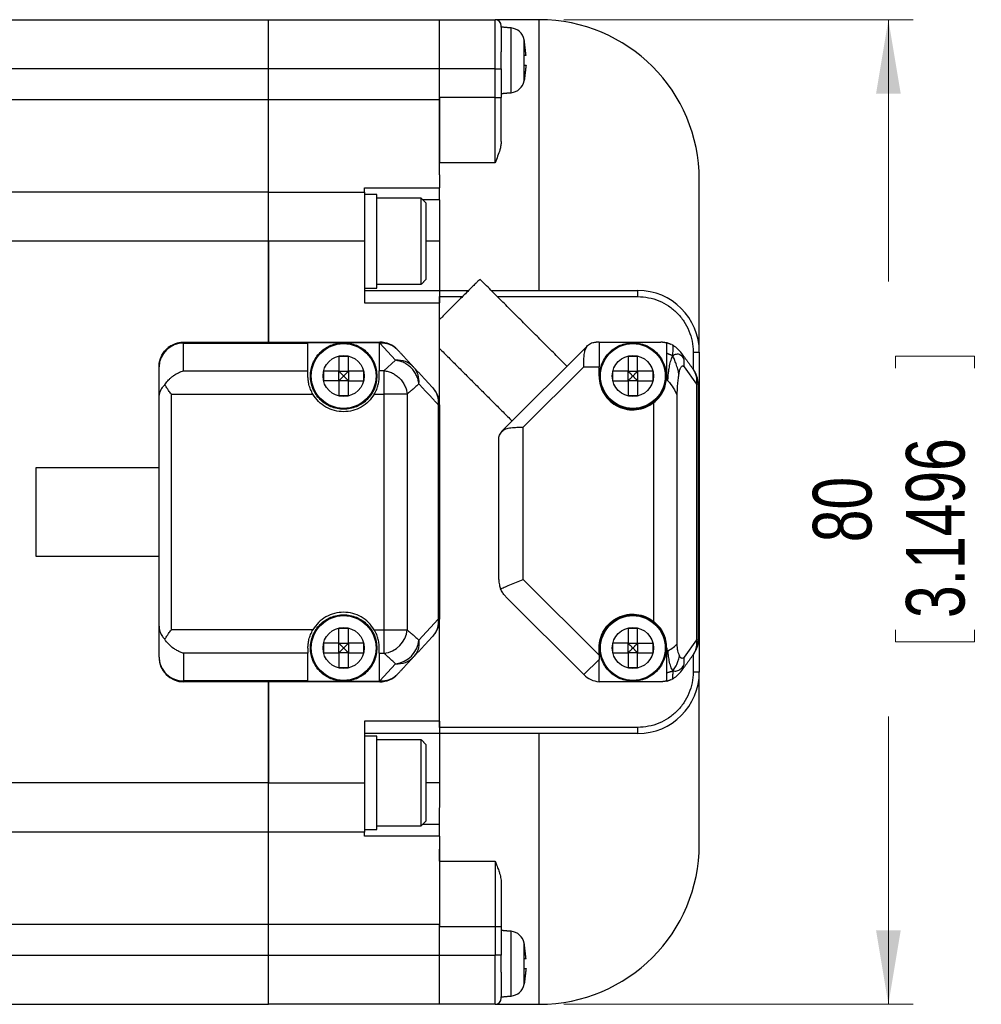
# Model space of a CAD drawing. Header units: millimetres. Extents: x 11 to 421, y 5 to 275.
# Tile 15 of 17: x 220 to 260, y 209 to 249. Entities that reach past the tile are written whole.
import ezdxf

# ---------------------------------------------------------------- set-up
doc = ezdxf.new("R2010")
doc.units = ezdxf.units.MM
doc.styles.add('SLDTEXTSTYLE0', font='TXT', dxfattribs={"width": 0.75})
doc.dimstyles.new('SLDDIMSTYLE4', dxfattribs={"dimtxt": 2.38125, "dimasz": 3, "dimexe": 0, "dimexo": 0.0625, "dimgap": 0.595313, "dimtad": 0, "dimlfac": 2, "dimrnd": 1e-09, "dimzin": 12, "dimdsep": 46, "dimtxsty": 'SLDTEXTSTYLE0', "dimsah": 1, "dimcen": 0.09, "dimadec": 0, "dimazin": 0, "dimtfac": 1, "dimtofl": 0, "dimtmove": 0, "dimatfit": 3, "dimfxl": 1, "dimtolj": 1, "dimtzin": 12, "dimarcsym": 0})

# ---------------------------------------------------------------- blocks, each defined once
blk = doc.blocks.new('*D19')
at = {"color": 7, "linetype": 'Continuous', "lineweight": 0}
for p, q in [((242.586, 248.598), (256.767, 248.598)), ((255.767, 248.598), (255.767, 237.965)), ((256.051, 234.929), (259.267, 234.929)), ((256.051, 234.929), (256.051, 234.447)), ((259.267, 234.929), (259.267, 234.447)), ((256.051, 223.326), (256.051, 223.809)), ((259.267, 223.326), (259.267, 223.809)), ((256.051, 223.326), (259.267, 223.326)), ((255.767, 208.598), (255.767, 220.291)), ((242.586, 208.598), (256.767, 208.598))]:
    blk.add_line(p, q, dxfattribs=at)
for points in [[(255.767, 248.598), (255.267, 245.598), (256.267, 245.598)], [(255.767, 208.598), (256.267, 211.598), (255.267, 211.598)]]:
    blk.add_solid(points, dxfattribs=at)
at = {"color": 7, "linetype": 'Continuous', "lineweight": 0, "char_height": 2.3813, "attachment_point": 1, "rotation": 90, "style": 'SLDTEXTSTYLE0'}
for s, insert in [('3.1496', (256.481, 224.291)), ('80', (252.698, 227.369))]:
    blk.add_mtext(s, dxfattribs=dict(at, insert=insert))

msp = doc.modelspace()

# ---------------------------------------------------------------- linework, layer by layer
at = {"color": 7, "linetype": 'Continuous', "lineweight": 30}
for p, q in [((201.23619, 248.5978), (230.58619, 248.5978)), ((230.58619, 248.5978), (237.53619, 248.5978)), ((230.58619, 246.5978), (230.58619, 248.5978)), ((230.58619, 246.5978), (230.58619, 248.5978)), ((237.53619, 248.5978), (239.78619, 248.5978)), ((237.53619, 246.5978), (237.53619, 248.5978)), ((237.53619, 246.5978), (237.53619, 248.5978)), ((239.78619, 246.5978), (239.78619, 248.5978)), ((241.58619, 237.5978), (241.58619, 248.5978)), ((240.4363, 245.63281), (240.4363, 248.2628)), ((240.97198, 246.11098), (240.97198, 247.78463)), ((230.58619, 246.5978), (201.23619, 246.5978)), ((237.53619, 246.5978), (230.58619, 246.5978)), ((230.58619, 245.3478), (230.58619, 246.5978)), ((230.58619, 245.3478), (230.58619, 246.5978)), ((239.78619, 246.5978), (237.53619, 246.5978)), ((237.53619, 245.43526), (237.53619, 246.5978)), ((237.53619, 245.3478), (237.53619, 246.5978)), ((239.78619, 245.43526), (239.78619, 246.5978)), ((239.78619, 246.5978), (240.03619, 246.5978)), ((240.03619, 246.5978), (240.03619, 245.43526)), ((230.58619, 245.3478), (201.23619, 245.3478)), ((237.53619, 245.3478), (230.58619, 245.3478)), ((230.58619, 241.5978), (230.58619, 245.3478)), ((230.58619, 241.5978), (230.58619, 245.3478)), ((239.78619, 245.43526), (237.53619, 245.43526)), ((239.78619, 242.77671), (239.78619, 245.43526)), ((239.78619, 245.43526), (240.03619, 245.43526)), ((239.78619, 242.77671), (237.53619, 242.77671)), ((237.53619, 242.29216), (237.53619, 241.80292)), ((234.48619, 241.76367), (237.53619, 241.76367)), ((230.58619, 241.5978), (201.23619, 241.5978)), ((230.58619, 241.5978), (234.48619, 241.5978)), ((230.58619, 239.5978), (230.58619, 241.5978)), ((230.58619, 239.5978), (230.58619, 241.5978)), ((236.78619, 237.8478), (236.78619, 241.3478)), ((237.53619, 241.28578), (236.84821, 241.28578)), ((237.53619, 241.28578), (237.53619, 240.5978)), ((237.53619, 240.5978), (237.53619, 237.5978)), ((230.58619, 239.5978), (201.23619, 239.5978)), ((234.48619, 239.5978), (230.58619, 239.5978)), ((230.58619, 239.5978), (230.58619, 235.4978)), ((230.58619, 235.4978), (230.58619, 239.5978)), ((234.48619, 239.5978), (234.48619, 237.0978)), ((237.53619, 239.5978), (236.98619, 239.5978)), ((234.48619, 237.5978), (237.53619, 237.5978)), ((237.53619, 237.5978), (238.71512, 237.5978)), ((237.53619, 236.41887), (237.53619, 237.3478)), ((237.53619, 237.3478), (238.46512, 237.3478)), ((239.63022, 237.5978), (245.58619, 237.5978)), ((239.88022, 237.3478), (245.58619, 237.3478)), ((245.58619, 237.3478), (245.58619, 237.5978)), ((234.48619, 237.0978), (237.53619, 237.0978)), ((237.53619, 236.42937), (237.53619, 237.0978)), ((237.53619, 235.23707), (237.53619, 236.41887)), ((227.13619, 235.4978), (227.13619, 235.45415)), ((227.13619, 235.4978), (235.10065, 235.4978)), ((227.13619, 234.33907), (227.13619, 235.45415)), ((227.13619, 235.45415), (232.18619, 235.45415)), ((232.18619, 235.48658), (235.08619, 235.48658)), ((232.18619, 234.33907), (232.18619, 235.45415)), ((235.10065, 235.45415), (235.08619, 235.45415)), ((235.08619, 235.45415), (235.08619, 234.33907)), ((235.10065, 235.4978), (235.10065, 235.45415)), ((235.10065, 235.45415), (235.74687, 234.75946)), ((237.53619, 232.9546), (237.53619, 235.23707)), ((237.53619, 232.9546), (237.53619, 235.23707)), ((240.08263, 231.89425), (243.53974, 235.35136)), ((244.01119, 235.4978), (243.89329, 235.4978)), ((244.01119, 235.4978), (246.52696, 235.4978)), ((247.83619, 235.0978), (247.83619, 234.3978)), ((247.83619, 235.0978), (248.08619, 235.0978)), ((248.08619, 235.0978), (248.08619, 222.0978)), ((235.74687, 234.75946), (235.27297, 234.33907)), ((240.93619, 232.04069), (243.39329, 234.4978)), ((243.39329, 234.4978), (244.01119, 234.4978)), ((244.01119, 234.1228), (244.01119, 234.4978)), ((247.46584, 234.4978), (247.97506, 233.79762)), ((227.13619, 234.33907), (232.18619, 234.33907)), ((233.44119, 234.3178), (233.83119, 234.3178)), ((233.44119, 233.9278), (233.44119, 234.3178)), ((233.83119, 234.3178), (233.83119, 233.9278)), ((235.27297, 234.33907), (235.08619, 234.33907)), ((235.27297, 234.33907), (235.27297, 233.38272)), ((245.19119, 234.3178), (245.58119, 234.3178)), ((245.19119, 233.9278), (245.19119, 234.3178)), ((245.58119, 234.3178), (245.58119, 233.9278)), ((233.83119, 233.9278), (233.44119, 233.9278)), ((245.58119, 233.9278), (245.19119, 233.9278)), ((247.97506, 233.79762), (247.97506, 223.39799)), ((248.03619, 233.79762), (248.03619, 223.39799)), ((226.13619, 223.96566), (226.13619, 233.22994)), ((226.63619, 233.38272), (232.38928, 233.38272)), ((226.63619, 223.81289), (226.63619, 233.38272)), ((234.88309, 233.38272), (235.27297, 233.38272)), ((235.27297, 233.38272), (235.27297, 223.81289)), ((236.21846, 233.38272), (235.27297, 233.38272)), ((236.21846, 233.38272), (236.21846, 223.81289)), ((247.17663, 233.3526), (247.17663, 223.22961)), ((237.48167, 232.9546), (237.48167, 224.24101)), ((237.53619, 232.9546), (237.53619, 224.24101)), ((246.23775, 224.15237), (246.23775, 233.04323)), ((240.93619, 225.86202), (240.93619, 232.04069)), ((239.93619, 225.86202), (239.93619, 231.54069)), ((244.01119, 222.78702), (240.93619, 225.86202)), ((243.39329, 221.99069), (240.22908, 225.15491)), ((237.48167, 224.24101), (236.69236, 223.39249)), ((237.53619, 224.24101), (237.48167, 224.24101)), ((237.53619, 219.8478), (237.53619, 224.24101)), ((237.53619, 220.0978), (237.53619, 224.24101)), ((232.38928, 223.81289), (226.63619, 223.81289)), ((234.88309, 223.81289), (235.27297, 223.81289)), ((235.27297, 223.81289), (236.21846, 223.81289)), ((233.44119, 223.2678), (233.83119, 223.2678)), ((233.44119, 222.8778), (233.44119, 223.2678)), ((233.83119, 223.2678), (233.83119, 222.8778)), ((245.19119, 223.2678), (245.58119, 223.2678)), ((245.19119, 222.8778), (245.19119, 223.2678)), ((245.58119, 223.2678), (245.58119, 222.8778)), ((247.97506, 223.39799), (247.46584, 222.6978)), ((247.97506, 223.39799), (248.03619, 223.39799)), ((232.18619, 222.85654), (227.13619, 222.85654)), ((227.13619, 222.85654), (227.13619, 221.74145)), ((232.18619, 221.74145), (232.18619, 222.85654)), ((233.83119, 222.8778), (233.44119, 222.8778)), ((235.08619, 222.85654), (235.27297, 222.85654)), ((235.08619, 222.85654), (235.08619, 221.74145)), ((244.01119, 222.78702), (244.01119, 223.0728)), ((245.58119, 222.8778), (245.19119, 222.8778)), ((246.76119, 223.0728), (246.76119, 222.93806)), ((247.84492, 222.80981), (247.88455, 222.87051)), ((235.74687, 222.43614), (235.10065, 221.74145)), ((243.39329, 221.99069), (244.01119, 222.60859)), ((247.83619, 222.7978), (247.83619, 222.0978)), ((248.08619, 222.0978), (247.83619, 222.0978)), ((232.18619, 221.74145), (227.13619, 221.74145)), ((227.13619, 221.74145), (227.13619, 221.6978)), ((235.10065, 221.6978), (227.13619, 221.6978)), ((230.58619, 221.6978), (230.58619, 217.5978)), ((230.58619, 217.5978), (230.58619, 221.6978)), ((235.08619, 221.70902), (232.18619, 221.70902)), ((235.08619, 221.74145), (235.10065, 221.74145)), ((235.10065, 221.74145), (235.10065, 221.6978)), ((246.52696, 221.6978), (244.1004, 221.6978)), ((237.53619, 220.0978), (234.48619, 220.0978)), ((234.48619, 220.0978), (234.48619, 217.5978)), ((245.58619, 219.8478), (237.53619, 219.8478)), ((245.58619, 219.5978), (245.58619, 219.8478)), ((237.53619, 219.5978), (234.48619, 219.5978)), ((236.78619, 215.8478), (236.78619, 219.3478)), ((245.58619, 219.5978), (237.53619, 219.5978)), ((241.58619, 208.5978), (241.58619, 219.5978)), ((230.58619, 217.5978), (201.23619, 217.5978)), ((230.58619, 217.5978), (234.48619, 217.5978)), ((230.58619, 215.5978), (230.58619, 217.5978)), ((230.58619, 215.5978), (230.58619, 217.5978)), ((237.53619, 217.5978), (236.98619, 217.5978)), ((237.53619, 215.90982), (237.53619, 216.58295)), ((236.84821, 215.90982), (237.53619, 215.90982)), ((230.58619, 215.5978), (201.23619, 215.5978)), ((234.48619, 215.5978), (230.58619, 215.5978)), ((230.58619, 211.8478), (230.58619, 215.5978)), ((230.58619, 211.8478), (230.58619, 215.5978)), ((237.53619, 215.43194), (234.48619, 215.43194)), ((237.53619, 214.41889), (239.78619, 214.41889)), ((239.78619, 214.41889), (239.78619, 211.76034)), ((201.23619, 211.8478), (230.58619, 211.8478)), ((230.58619, 211.8478), (237.53619, 211.8478)), ((230.58619, 210.5978), (230.58619, 211.8478)), ((230.58619, 210.5978), (230.58619, 211.8478)), ((237.53619, 210.5978), (237.53619, 211.8478)), ((237.53619, 211.76034), (239.78619, 211.76034)), ((237.53619, 210.5978), (237.53619, 211.76034)), ((239.78619, 211.76034), (240.03619, 211.76034)), ((239.78619, 211.76034), (239.78619, 210.5978)), ((240.03619, 211.76034), (240.03619, 210.5978)), ((240.4363, 208.93281), (240.4363, 211.5628)), ((240.97198, 209.41098), (240.97198, 211.08463)), ((201.23619, 210.5978), (230.58619, 210.5978)), ((230.58619, 210.5978), (237.53619, 210.5978)), ((230.58619, 208.5978), (230.58619, 210.5978)), ((230.58619, 208.5978), (230.58619, 210.5978)), ((237.53619, 210.5978), (239.78619, 210.5978)), ((237.53619, 208.5978), (237.53619, 210.5978)), ((237.53619, 208.5978), (237.53619, 210.5978)), ((240.03619, 210.5978), (239.78619, 210.5978)), ((239.78619, 208.5978), (239.78619, 210.5978)), ((201.23619, 208.5978), (230.58619, 208.5978)), ((237.53619, 208.5978), (230.58619, 208.5978)), ((239.78619, 208.5978), (237.53619, 208.5978))]:
    msp.add_line(p, q, dxfattribs=at)
for centre, radius in [((233.63619, 234.1228), 1.31499), ((245.38619, 234.1228), 1.31499), ((233.63619, 234.1228), 0.83682), ((245.38619, 234.1228), 0.83682), ((233.63619, 223.0728), 1.31499), ((245.38619, 223.0728), 1.31499), ((233.63619, 223.0728), 0.83682), ((245.38619, 223.0728), 0.83682)]:
    msp.add_circle(centre, radius, dxfattribs=at)
for centre, radius, start, end in [((239.78619, 248.3478), 0.25, 0, 90), ((241.58619, 242.0978), 6.5, 0, 90), ((240.38401, 247.66508), 0.6, 11.492744, 85), ((236.85619, 246.9478), 4.2, 11.117475, 11.492744), ((240.38401, 246.23052), 0.6, 275, 348.507256), ((236.85619, 246.9478), 4.2, 348.507256, 348.882383), ((245.58619, 235.0978), 2.5, 0, 90), ((227.11572, 234.47456), 0.9798, 88.802846, 178.64091), ((235.10065, 234.4978), 1, 42.929969, 90), ((235.82946, 233.86769), 0.89559, 43.503788, 95.291176), ((235.84957, 233.91313), 0.84993, 352.562404, 42.215042), ((247.20921, 233.93665), 0.77837, 349.710812, 35.241961), ((247.03619, 233.79762), 1, 360, 36.027373), ((236.63889, 233.06462), 0.84993, 352.562404, 42.215042), ((236.53619, 232.9546), 1, 360, 42.929969), ((236.53619, 224.24101), 1, 317.070031, 0), ((235.15229, 223.92139), 1.07167, 276.465745, 354.189019), ((235.62619, 223.501), 1.07167, 276.465745, 354.189019), ((247.20243, 223.25905), 0.78502, 330.333532, 10.193857), ((227.11396, 222.71921), 0.97801, 181.2541, 271.302144), ((227.13619, 222.6978), 1, 180, 270), ((235.82946, 223.32792), 0.89559, 264.708824, 316.496212), ((235.10065, 222.6978), 1, 270, 317.070031), ((245.58619, 222.0978), 2.5, 270, 0), ((244.1004, 222.6978), 1, 225, 264.881634), ((241.58619, 215.0978), 6.5, 270, 0), ((240.38401, 210.96508), 0.6, 11.492744, 85), ((236.85619, 210.2478), 4.2, 11.117475, 11.492744), ((240.38401, 209.53052), 0.6, 275, 348.507256), ((236.85619, 210.2478), 4.2, 348.507256, 348.882383), ((239.78619, 208.8478), 0.25, 270, 0)]:
    msp.add_arc(centre, radius, start, end, dxfattribs=at)
for points, degree in [([(241.58619, 248.5978), (239.78619, 248.5978)], 1), ([(240.4363, 248.2628), (240.03369, 248.29802)], 1), ([(240.03619, 248.28979), (240.03619, 248.3478)], 1), ([(240.03619, 248.28979), (240.03619, 248.27955), (240.03619, 248.25906), (240.03619, 248.19084), (240.03619, 248.09691), (240.03619, 247.97661), (240.03619, 247.83343), (240.03619, 247.6702), (240.03619, 247.49133), (240.03619, 247.36255), (240.03619, 247.29816)], 3), ([(240.97272, 247.7578), (240.97734, 247.7578)], 1), ([(241.04712, 247.1428), (240.97272, 247.7578)], 1), ([(240.03619, 246.5978), (240.03619, 246.71831), (240.03619, 246.95931), (240.03619, 247.18521), (240.03619, 247.29816)], 3), ([(241.04712, 247.1428), (240.97272, 247.1428)], 1), ([(240.97272, 246.7528), (240.97272, 247.1428)], 1), ([(240.97272, 246.7528), (241.04712, 246.7528)], 1), ([(241.04712, 246.7528), (240.97272, 246.1378)], 1), ([(240.97734, 246.1378), (240.97272, 246.1378)], 1), ([(240.03619, 245.5978), (240.4363, 245.63281)], 1), ([(237.53619, 245.43526), (237.53619, 245.31213), (237.53619, 245.06588), (237.53619, 244.70009), (237.53619, 244.34142), (237.53619, 243.99338), (237.53619, 243.65919), (237.53619, 243.34271), (237.53619, 243.04467), (237.53619, 242.86603), (237.53619, 242.77671)], 3), ([(237.53619, 242.29216), (237.53619, 242.38261), (237.53619, 242.56349), (237.53619, 242.88583), (237.53619, 243.23991), (237.53619, 243.62467), (237.53619, 244.03361), (237.53619, 244.46121), (237.53619, 244.90134), (237.53619, 245.19898), (237.53619, 245.3478)], 3), ([(240.03619, 243.64819), (240.03619, 243.78862), (240.03619, 244.06947), (240.03619, 244.51545), (240.03619, 244.97204), (240.03619, 245.28085), (240.03619, 245.43526)], 3), ([(237.53619, 242.29216), (237.53619, 242.77671)], 1), ([(237.53619, 242.29216), (237.53619, 242.18263), (237.53619, 241.96356), (237.53619, 241.8303), (237.53619, 241.76367)], 3), ([(234.48619, 241.5978), (234.48619, 241.60483), (234.48619, 241.61888), (234.48619, 241.71541), (234.48619, 241.76367)], 3), ([(237.53619, 241.28578), (237.53619, 241.33884), (237.53619, 241.44495), (237.53619, 241.5873), (237.53619, 241.70282), (237.53619, 241.74338), (237.53619, 241.76367)], 3), ([(234.98869, 241.4978), (234.48369, 241.4978)], 1), ([(234.48619, 241.5978), (234.48619, 241.59036), (234.48619, 241.57547), (234.48619, 241.45655), (234.48619, 241.27171), (234.48619, 241.02107), (234.48619, 240.71612), (234.48619, 240.3681), (234.48619, 239.9905), (234.48619, 239.7287), (234.48619, 239.5978)], 3), ([(236.78619, 241.3478), (234.98369, 241.3478)], 1), ([(234.98619, 237.6978), (234.98619, 237.70487), (234.98619, 237.71902), (234.98619, 237.83199), (234.98619, 238.00759), (234.98619, 238.2457), (234.98619, 238.5354), (234.98619, 238.86602), (234.98619, 239.22474), (234.98619, 239.5978), (234.98619, 239.97086), (234.98619, 240.32958), (234.98619, 240.66021), (234.98619, 240.9499), (234.98619, 241.18801), (234.98619, 241.36361), (234.98619, 241.47659), (234.98619, 241.49073), (234.98619, 241.4978)], 3), ([(236.98869, 241.1453), (236.78619, 241.3478)], 1), ([(236.98619, 239.5978), (236.98619, 239.69925), (236.98619, 239.90214), (236.98619, 240.19478), (236.98619, 240.4645), (236.98619, 240.70083), (236.98619, 240.89508), (236.98619, 241.03833), (236.98619, 241.1305), (236.98619, 241.14203), (236.98619, 241.1478)], 3), ([(236.98619, 238.0478), (236.98619, 238.05357), (236.98619, 238.06511), (236.98619, 238.15727), (236.98619, 238.30052), (236.98619, 238.49477), (236.98619, 238.7311), (236.98619, 239.00082), (236.98619, 239.29346), (236.98619, 239.49635), (236.98619, 239.5978)], 3), ([(236.78619, 237.8478), (236.98869, 238.0503)], 1), ([(242.70821, 234.51982), (239.17017, 238.05786)], 1), ([(234.48619, 237.6978), (234.98869, 237.6978)], 1), ([(234.98369, 237.8478), (236.78619, 237.8478)], 1), ([(237.53619, 237.5978), (237.53619, 237.59404), (237.53619, 237.58653), (237.53619, 237.52872), (237.53619, 237.44608), (237.53619, 237.38056), (237.53619, 237.3478)], 3), ([(237.53619, 237.5978), (237.53619, 237.59029), (237.53619, 237.57525), (237.53619, 237.45963), (237.53619, 237.29436), (237.53619, 237.16332), (237.53619, 237.0978)], 3), ([(245.58619, 237.3478), (245.73345, 237.33943), (246.02797, 237.32268), (246.45277, 237.18889), (246.8443, 236.98095), (247.18736, 236.69897), (247.46933, 236.35591), (247.67727, 235.96438), (247.81106, 235.53959), (247.82781, 235.24506), (247.83619, 235.0978)], 3), ([(226.13619, 234.4978), (226.13991, 234.56325), (226.14735, 234.69415), (226.20681, 234.88295), (226.29923, 235.05696), (226.42455, 235.20943), (226.57703, 235.33476), (226.75104, 235.42717), (226.93984, 235.48664), (227.07074, 235.49408), (227.13619, 235.4978)], 3), ([(232.18619, 235.48658), (232.18619, 235.45415)], 1), ([(232.28619, 234.1228), (232.29121, 234.21116), (232.30126, 234.38787), (232.38153, 234.64275), (232.5063, 234.87766), (232.67548, 235.08355), (232.88132, 235.25252), (233.11624, 235.37808), (233.37112, 235.4554), (233.63619, 235.4815), (233.90126, 235.4554), (234.15614, 235.37808), (234.39105, 235.25252), (234.59689, 235.08355), (234.76607, 234.87766), (234.89084, 234.64275), (234.97111, 234.38787), (234.98116, 234.21116), (234.98619, 234.1228)], 3), ([(235.08619, 235.45415), (235.08619, 235.48658)], 1), ([(235.83283, 235.17891), (235.78443, 235.2244), (235.68763, 235.3154), (235.50625, 235.4049), (235.30856, 235.4579), (235.16995, 235.4554), (235.10065, 235.45415)], 3), ([(237.53619, 235.23707), (240.48082, 232.29243)], 1), ([(243.53974, 235.35136), (243.54667, 235.35815)], 1), ([(244.01119, 235.4978), (244.01119, 235.49408), (244.01119, 235.48664), (244.01119, 235.42717), (244.01119, 235.33476), (244.01119, 235.20943), (244.01119, 235.05696), (244.01119, 234.88295), (244.01119, 234.69415), (244.01119, 234.56325), (244.01119, 234.4978)], 3), ([(244.03619, 234.1228), (244.04121, 234.21116), (244.05126, 234.38787), (244.13153, 234.64275), (244.2563, 234.87766), (244.42548, 235.08355), (244.63132, 235.25252), (244.86624, 235.37808), (245.12112, 235.4554), (245.38619, 235.4815), (245.65126, 235.4554), (245.90614, 235.37808), (246.14105, 235.25252), (246.34689, 235.08355), (246.51607, 234.87766), (246.64084, 234.64275), (246.72111, 234.38787), (246.73116, 234.21116), (246.73619, 234.1228)], 3), ([(246.76119, 235.46998), (246.52696, 235.4978)], 1), ([(246.95373, 235.39889), (246.76119, 235.46998)], 1), ([(247.3357, 235.08597), (247.2855, 235.14696), (247.1851, 235.26894), (247.04886, 235.34892), (246.98074, 235.38892)], 3), ([(233.44119, 234.9328), (233.83119, 234.9328)], 1), ([(233.44119, 234.9328), (233.44119, 234.3178)], 1), ([(233.83119, 234.3178), (233.83119, 234.9328)], 1), ([(235.83283, 235.17891), (236.47906, 234.48421)], 1), ([(245.19119, 234.9328), (245.38619, 234.9328)], 1), ([(245.19119, 234.9328), (245.19119, 234.3178)], 1), ([(245.38619, 234.9328), (245.58119, 234.9328)], 1), ([(245.58119, 234.3178), (245.58119, 234.9328)], 1), ([(246.76119, 235.05513), (247.00611, 234.95083)], 1), ([(247.45863, 234.81136), (247.44506, 234.86071), (247.41791, 234.95942), (247.3631, 235.04379), (247.3357, 235.08597)], 3), ([(247.3357, 235.08597), (247.84492, 234.38579)], 1), ([(247.46584, 234.4978), (247.47207, 234.55131), (247.48453, 234.65832), (247.46726, 234.76035), (247.45863, 234.81136)], 3), ([(226.13619, 233.22994), (226.13619, 234.4978)], 1), ([(236.69236, 233.80311), (236.68369, 233.86217), (236.66637, 233.9803), (236.60061, 234.15148), (236.50819, 234.31085), (236.38933, 234.45295), (236.24884, 234.57318), (236.09128, 234.66666), (235.92205, 234.73318), (235.80526, 234.7507), (235.74687, 234.75946)], 3), ([(236.47906, 234.48421), (237.26837, 233.6357)], 1), ([(232.18619, 234.1228), (232.18619, 234.16937), (232.18619, 234.26251), (232.18619, 234.31355), (232.18619, 234.33907)], 3), ([(234.98619, 234.1228), (234.98116, 234.03445), (234.97111, 233.85773), (234.89084, 233.60285), (234.76607, 233.36795), (234.59689, 233.16205), (234.39105, 232.99308), (234.15614, 232.86752), (233.90126, 232.79021), (233.63619, 232.7641), (233.37112, 232.79021), (233.11624, 232.86752), (232.88132, 232.99308), (232.67548, 233.16205), (232.5063, 233.36795), (232.38153, 233.60285), (232.30126, 233.85773), (232.29121, 234.03445), (232.28619, 234.1228)], 3), ([(233.44119, 234.3178), (232.82619, 234.3178)], 1), ([(232.82619, 234.1228), (232.82619, 234.3178)], 1), ([(232.82619, 233.9278), (232.82619, 234.1228)], 1), ([(233.63619, 234.1228), (233.44119, 234.3178)], 1), ([(233.44119, 233.9278), (233.63619, 234.1228)], 1), ([(233.63619, 234.1228), (233.83119, 234.3178)], 1), ([(233.83119, 233.9278), (233.63619, 234.1228)], 1), ([(234.44619, 234.3178), (233.83119, 234.3178)], 1), ([(234.44619, 234.3178), (234.44619, 234.1228)], 1), ([(234.44619, 234.1228), (234.44619, 233.9278)], 1), ([(235.08619, 234.1228), (235.08619, 234.16937), (235.08619, 234.26251), (235.08619, 234.31355), (235.08619, 234.33907)], 3), ([(235.27297, 234.33907), (235.33136, 234.33031), (235.44815, 234.31279), (235.61738, 234.24627), (235.77494, 234.15278), (235.91543, 234.03256), (236.03429, 233.89045), (236.12671, 233.73108), (236.19247, 233.55991), (236.2098, 233.44178), (236.21846, 233.38272)], 3), ([(244.01119, 234.1228), (244.02161, 233.99455), (244.04247, 233.73804), (244.20695, 233.38322), (244.45552, 233.08591), (244.77846, 232.86938), (245.14846, 232.74993), (245.53584, 232.7389), (245.91628, 232.82951), (246.13059, 232.97199), (246.23775, 233.04323)], 3), ([(246.73619, 234.1228), (246.73116, 234.03445), (246.72111, 233.85773), (246.64084, 233.60285), (246.51607, 233.36795), (246.34689, 233.16205), (246.14105, 232.99308), (245.90614, 232.86752), (245.65126, 232.79021), (245.38619, 232.7641), (245.12112, 232.79021), (244.86624, 232.86752), (244.63132, 232.99308), (244.42548, 233.16205), (244.2563, 233.36795), (244.13153, 233.60285), (244.05126, 233.85773), (244.04121, 234.03445), (244.03619, 234.1228)], 3), ([(245.19119, 234.3178), (244.57619, 234.3178)], 1), ([(244.57619, 233.9278), (244.57619, 234.3178)], 1), ([(245.38619, 234.1228), (245.19119, 234.3178)], 1), ([(245.38619, 234.1228), (245.19119, 233.9278)], 1), ([(245.58119, 234.3178), (245.38619, 234.1228)], 1), ([(245.58119, 233.9278), (245.38619, 234.1228)], 1), ([(246.19619, 234.3178), (245.58119, 234.3178)], 1), ([(246.19619, 234.3178), (246.19619, 233.9278)], 1), ([(246.76119, 234.1228), (246.75454, 233.98773)], 1), ([(233.44119, 233.9278), (232.82619, 233.9278)], 1), ([(233.44119, 233.9278), (233.44119, 233.3128)], 1), ([(233.83119, 233.3128), (233.83119, 233.9278)], 1), ([(233.83119, 233.9278), (234.44619, 233.9278)], 1), ([(236.69236, 233.80311), (236.21846, 233.38272)], 1), ([(237.48167, 232.9546), (236.69236, 233.80311)], 1), ([(244.57619, 233.9278), (245.19119, 233.9278)], 1), ([(245.19119, 233.9278), (245.19119, 233.3128)], 1), ([(245.58119, 233.9278), (245.58119, 233.3128)], 1), ([(245.58119, 233.9278), (246.19619, 233.9278)], 1), ([(246.81035, 233.9252), (246.75454, 233.98773)], 1), ([(246.81035, 233.9252), (246.88966, 233.82977), (247.04828, 233.6389), (247.13384, 233.44803), (247.17663, 233.3526)], 3), ([(248.03619, 233.79762), (248.03358, 233.79762), (248.02837, 233.79762), (247.99283, 233.79762), (247.97506, 233.79762)], 3), ([(234.88309, 233.38272), (234.81117, 233.27995), (234.66733, 233.07443), (234.36066, 232.84917), (234.01167, 232.70518), (233.63619, 232.65661), (233.26071, 232.70518), (232.91172, 232.84917), (232.60504, 233.07443), (232.4612, 233.27995), (232.38928, 233.38272)], 3), ([(233.83119, 233.3128), (233.44119, 233.3128)], 1), ([(245.38619, 233.3128), (245.19119, 233.3128)], 1), ([(245.58119, 233.3128), (245.38619, 233.3128)], 1), ([(237.53619, 232.9546), (237.48167, 232.9546)], 1), ([(240.08263, 231.89425), (240.07584, 231.88732)], 1), ([(226.13619, 230.3978), (221.13369, 230.3978)], 1), ([(221.13619, 230.3978), (221.13619, 230.3911), (221.13619, 230.3777), (221.13619, 230.27067), (221.13619, 230.10432), (221.13619, 229.87874), (221.13619, 229.60429), (221.13619, 229.29107), (221.13619, 228.95123), (221.13619, 228.5978), (221.13619, 228.24437), (221.13619, 227.90454), (221.13619, 227.59131), (221.13619, 227.31686), (221.13619, 227.09129), (221.13619, 226.92493), (221.13619, 226.8179), (221.13619, 226.8045), (221.13619, 226.7978)], 3), ([(221.13369, 226.7978), (226.13619, 226.7978)], 1), ([(232.28619, 223.0728), (232.29121, 223.16116), (232.30126, 223.33787), (232.38153, 223.59275), (232.5063, 223.82766), (232.67548, 224.03355), (232.88132, 224.20252), (233.11624, 224.32808), (233.37112, 224.4054), (233.63619, 224.4315), (233.90126, 224.4054), (234.15614, 224.32808), (234.39105, 224.20252), (234.59689, 224.03355), (234.76607, 223.82766), (234.89084, 223.59275), (234.97111, 223.33787), (234.98116, 223.16116), (234.98619, 223.0728)], 3), ([(234.88309, 223.81289), (234.81117, 223.91565), (234.66733, 224.12117), (234.36066, 224.34643), (234.01167, 224.49042), (233.63619, 224.53899), (233.26071, 224.49042), (232.91172, 224.34643), (232.60504, 224.12117), (232.4612, 223.91565), (232.38928, 223.81289)], 3), ([(244.01119, 223.0728), (244.02161, 223.20105), (244.04247, 223.45756), (244.20695, 223.81238), (244.45552, 224.10969), (244.77846, 224.32622), (245.14846, 224.44567), (245.53584, 224.4567), (245.91628, 224.36609), (246.13059, 224.22361), (246.23775, 224.15237)], 3), ([(244.03619, 223.0728), (244.04121, 223.16116), (244.05126, 223.33787), (244.13153, 223.59275), (244.2563, 223.82766), (244.42548, 224.03355), (244.63132, 224.20252), (244.86624, 224.32808), (245.12112, 224.4054), (245.38619, 224.4315), (245.65126, 224.4054), (245.90614, 224.32808), (246.14105, 224.20252), (246.34689, 224.03355), (246.51607, 223.82766), (246.64084, 223.59275), (246.72111, 223.33787), (246.73116, 223.16116), (246.73619, 223.0728)], 3), ([(237.26837, 223.5599), (237.30637, 223.60647), (237.38237, 223.6996), (237.45349, 223.8686), (237.49232, 224.0507), (237.48522, 224.17757), (237.48167, 224.24101)], 3), ([(226.13619, 222.6978), (226.13619, 223.96566)], 1), ([(233.44119, 223.8828), (233.63619, 223.8828)], 1), ([(233.44119, 223.2678), (233.44119, 223.8828)], 1), ([(233.63619, 223.8828), (233.83119, 223.8828)], 1), ([(233.83119, 223.2678), (233.83119, 223.8828)], 1), ([(235.27297, 223.81289), (235.27297, 223.70661), (235.27297, 223.49405), (235.27297, 223.20902), (235.27297, 222.97788), (235.27297, 222.89698), (235.27297, 222.85654)], 3), ([(236.21846, 223.81289), (236.69236, 223.39249)], 1), ([(245.19119, 223.8828), (245.58119, 223.8828)], 1), ([(245.19119, 223.8828), (245.19119, 223.2678)], 1), ([(245.58119, 223.2678), (245.58119, 223.8828)], 1), ([(233.44119, 223.2678), (232.82619, 223.2678)], 1), ([(232.82619, 222.8778), (232.82619, 223.2678)], 1), ([(233.44119, 223.2678), (233.63619, 223.0728)], 1), ([(233.63619, 223.0728), (233.83119, 223.2678)], 1), ([(234.44619, 223.2678), (233.83119, 223.2678)], 1), ([(234.44619, 223.2678), (234.44619, 222.8778)], 1), ([(237.26837, 223.5599), (236.47906, 222.71139)], 1), ([(236.69236, 223.39249), (236.69591, 223.32906), (236.70301, 223.20219), (236.66417, 223.02009), (236.59305, 222.85109), (236.51706, 222.75795), (236.47906, 222.71139)], 3), ([(245.19119, 223.2678), (244.57619, 223.2678)], 1), ([(244.57619, 223.0728), (244.57619, 223.2678)], 1), ([(245.19119, 223.2678), (245.38619, 223.0728)], 1), ([(245.58119, 223.2678), (245.38619, 223.0728)], 1), ([(245.58119, 223.2678), (246.19619, 223.2678)], 1), ([(246.19619, 223.2678), (246.19619, 223.0728)], 1), ([(246.81035, 222.96371), (246.88966, 223.00802), (247.04828, 223.09666), (247.13384, 223.18529), (247.17663, 223.22961)], 3), ([(232.18619, 223.0728), (232.18619, 223.02623), (232.18619, 222.93309), (232.18619, 222.88205), (232.18619, 222.85654)], 3), ([(234.98619, 223.0728), (234.98116, 222.98445), (234.97111, 222.80773), (234.89084, 222.55285), (234.76607, 222.31795), (234.59689, 222.11205), (234.39105, 221.94308), (234.15614, 221.81752), (233.90126, 221.74021), (233.63619, 221.7141), (233.37112, 221.74021), (233.11624, 221.81752), (232.88132, 221.94308), (232.67548, 222.11205), (232.5063, 222.31795), (232.38153, 222.55285), (232.30126, 222.80773), (232.29121, 222.98445), (232.28619, 223.0728)], 3), ([(232.82619, 222.8778), (233.44119, 222.8778)], 1), ([(233.44119, 222.8778), (233.63619, 223.0728)], 1), ([(233.44119, 222.8778), (233.44119, 222.2628)], 1), ([(233.63619, 223.0728), (233.83119, 222.8778)], 1), ([(233.83119, 222.8778), (234.44619, 222.8778)], 1), ([(233.83119, 222.2628), (233.83119, 222.8778)], 1), ([(235.08619, 222.85654), (235.08619, 222.88205), (235.08619, 222.93309), (235.08619, 223.02623), (235.08619, 223.0728)], 3), ([(235.74687, 222.43614), (235.27297, 222.85654)], 1), ([(246.73619, 223.0728), (246.73116, 222.98445), (246.72111, 222.80773), (246.64084, 222.55285), (246.51607, 222.31795), (246.34689, 222.11205), (246.14105, 221.94308), (245.90614, 221.81752), (245.65126, 221.74021), (245.38619, 221.7141), (245.12112, 221.74021), (244.86624, 221.81752), (244.63132, 221.94308), (244.42548, 222.11205), (244.2563, 222.31795), (244.13153, 222.55285), (244.05126, 222.80773), (244.04121, 222.98445), (244.03619, 223.0728)], 3), ([(244.57619, 222.8778), (244.57619, 223.0728)], 1), ([(244.57619, 222.8778), (245.19119, 222.8778)], 1), ([(245.38619, 223.0728), (245.19119, 222.8778)], 1), ([(245.19119, 222.8778), (245.19119, 222.2628)], 1), ([(245.38619, 223.0728), (245.58119, 222.8778)], 1), ([(245.58119, 222.2628), (245.58119, 222.8778)], 1), ([(245.58119, 222.8778), (246.19619, 222.8778)], 1), ([(246.19619, 223.0728), (246.19619, 222.8778)], 1), ([(246.81035, 222.96371), (246.76119, 222.93806)], 1), ([(247.84492, 222.80981), (247.3357, 222.10963)], 1), ([(247.91895, 222.95497), (247.84492, 222.80981)], 1), ([(247.88459, 222.87056), (247.92764, 222.95053)], 1), ([(236.47906, 222.71139), (235.83283, 222.0167)], 1), ([(244.01119, 222.78702), (244.01119, 222.60859)], 1), ([(247.45863, 222.38424), (247.46726, 222.43526), (247.48453, 222.53728), (247.47207, 222.6443), (247.46584, 222.6978)], 3), ([(233.63619, 222.2628), (233.44119, 222.2628)], 1), ([(233.83119, 222.2628), (233.63619, 222.2628)], 1), ([(235.10065, 221.74145), (235.16995, 221.7402), (235.30856, 221.7377), (235.50625, 221.7907), (235.68763, 221.88021), (235.78443, 221.9712), (235.83283, 222.0167)], 3), ([(245.58119, 222.2628), (245.19119, 222.2628)], 1), ([(247.83619, 222.0978), (247.82781, 221.95054), (247.81106, 221.65602), (247.67727, 221.23122), (247.46933, 220.83969), (247.18736, 220.49663), (246.8443, 220.21466), (246.45277, 220.00671), (246.02797, 219.87292), (245.73345, 219.85618), (245.58619, 219.8478)], 3), ([(246.76119, 222.06843), (247.01399, 222.14251)], 1), ([(246.98074, 221.80669), (247.04886, 221.84668), (247.1851, 221.92667), (247.2855, 222.04864), (247.3357, 222.10963)], 3), ([(247.3357, 222.10963), (247.3631, 222.15182), (247.41791, 222.23619), (247.44506, 222.33489), (247.45863, 222.38424)], 3), ([(232.18619, 221.74145), (232.18619, 221.70902)], 1), ([(235.08619, 221.70902), (235.08619, 221.74145)], 1), ([(244.1004, 221.6978), (244.01119, 221.70179)], 1), ([(246.76119, 221.72562), (246.52696, 221.6978)], 1), ([(246.76119, 221.72562), (246.95728, 221.79802)], 1), ([(237.53619, 220.0978), (237.53619, 220.03228), (237.53619, 219.90125), (237.53619, 219.73597), (237.53619, 219.62035), (237.53619, 219.60532), (237.53619, 219.5978)], 3), ([(237.53619, 219.8478), (237.53619, 219.81504), (237.53619, 219.74952), (237.53619, 219.66689), (237.53619, 219.60908), (237.53619, 219.60156), (237.53619, 219.5978)], 3), ([(234.98869, 219.4978), (234.48619, 219.4978)], 1), ([(236.78619, 219.3478), (234.98369, 219.3478)], 1), ([(234.98619, 215.6978), (234.98619, 215.70487), (234.98619, 215.71902), (234.98619, 215.83199), (234.98619, 216.00759), (234.98619, 216.2457), (234.98619, 216.5354), (234.98619, 216.86602), (234.98619, 217.22474), (234.98619, 217.5978), (234.98619, 217.97086), (234.98619, 218.32958), (234.98619, 218.66021), (234.98619, 218.9499), (234.98619, 219.18801), (234.98619, 219.36361), (234.98619, 219.47659), (234.98619, 219.49073), (234.98619, 219.4978)], 3), ([(236.98869, 219.1453), (236.78619, 219.3478)], 1), ([(237.53619, 219.59276), (237.53619, 219.24579), (237.53619, 218.55185), (237.53619, 217.55123), (237.53619, 216.91561), (237.53619, 216.5978)], 3), ([(236.98619, 217.5978), (236.98619, 217.69925), (236.98619, 217.90214), (236.98619, 218.19478), (236.98619, 218.4645), (236.98619, 218.70083), (236.98619, 218.89508), (236.98619, 219.03833), (236.98619, 219.1305), (236.98619, 219.14203), (236.98619, 219.1478)], 3), ([(234.48619, 217.5978), (234.48619, 217.4669), (234.48619, 217.2051), (234.48619, 216.82751), (234.48619, 216.47948), (234.48619, 216.17454), (234.48619, 215.92389), (234.48619, 215.73906), (234.48619, 215.62013), (234.48619, 215.60525), (234.48619, 215.5978)], 3), ([(236.98619, 216.0478), (236.98619, 216.05357), (236.98619, 216.06511), (236.98619, 216.15727), (236.98619, 216.30052), (236.98619, 216.49477), (236.98619, 216.7311), (236.98619, 217.00082), (236.98619, 217.29346), (236.98619, 217.49635), (236.98619, 217.5978)], 3), ([(236.78619, 215.8478), (236.98869, 216.0503)], 1), ([(234.48369, 215.6978), (234.98869, 215.6978)], 1), ([(234.98369, 215.8478), (236.78619, 215.8478)], 1), ([(237.53619, 215.43194), (237.53619, 215.45222), (237.53619, 215.49278), (237.53619, 215.60831), (237.53619, 215.75065), (237.53619, 215.85676), (237.53619, 215.90982)], 3), ([(234.48619, 215.43194), (234.48619, 215.4802), (234.48619, 215.57672), (234.48619, 215.59077), (234.48619, 215.5978)], 3), ([(237.53619, 215.43194), (237.53619, 215.3653), (237.53619, 215.23204), (237.53619, 215.01297), (237.53619, 214.90344)], 3), ([(237.53619, 215.40224), (237.53619, 214.90344)], 1), ([(237.53619, 214.41889), (237.53619, 214.90344)], 1), ([(237.53619, 214.90344), (237.53619, 214.813), (237.53619, 214.63211), (237.53619, 214.30978), (237.53619, 213.95569), (237.53619, 213.57093), (237.53619, 213.162), (237.53619, 212.7344), (237.53619, 212.29426), (237.53619, 211.99662), (237.53619, 211.8478)], 3), ([(237.53619, 214.41889), (237.53619, 214.32957), (237.53619, 214.15093), (237.53619, 213.85289), (237.53619, 213.53641), (237.53619, 213.20222), (237.53619, 212.85419), (237.53619, 212.49551), (237.53619, 212.12972), (237.53619, 211.88347), (237.53619, 211.76034)], 3), ([(240.03619, 213.54741), (240.03619, 213.40698), (240.03619, 213.12613), (240.03619, 212.68015), (240.03619, 212.22356), (240.03619, 211.91475), (240.03619, 211.76034)], 3), ([(240.4363, 211.5628), (240.03619, 211.5978)], 1), ([(240.97272, 211.0578), (240.97734, 211.0578)], 1), ([(241.04712, 210.4428), (240.97272, 211.0578)], 1), ([(240.03619, 209.89744), (240.03619, 210.01039), (240.03619, 210.23629), (240.03619, 210.4773), (240.03619, 210.5978)], 3), ([(241.04712, 210.4428), (240.97272, 210.4428)], 1), ([(240.97272, 210.0528), (240.97272, 210.4428)], 1), ([(240.97272, 210.0528), (241.04712, 210.0528)], 1), ([(241.04712, 210.0528), (240.97272, 209.4378)], 1), ([(240.03619, 209.89744), (240.03619, 209.83305), (240.03619, 209.70427), (240.03619, 209.52541), (240.03619, 209.36217), (240.03619, 209.21899), (240.03619, 209.09869), (240.03619, 209.00476), (240.03619, 208.93655), (240.03619, 208.91606), (240.03619, 208.90581)], 3), ([(240.97734, 209.4378), (240.97272, 209.4378)], 1), ([(240.03369, 208.89758), (240.4363, 208.93281)], 1), ([(240.03619, 208.8478), (240.03619, 208.90581)], 1), ([(239.78619, 208.5978), (241.58619, 208.5978)], 1)]:
    msp.add_open_spline(points, degree=degree, dxfattribs=at)
for points, knots in [([(240.03619, 243.64819), (240.03279, 243.59297), (240.02595, 243.48196), (239.97607, 243.28245), (239.89605, 243.04995), (239.82351, 242.87026), (239.7869, 242.77851), (239.78619, 242.77671)], [0, 0, 0, 0, 0.19187226, 0.3857057, 0.68938525, 0.9939123, 1, 1, 1, 1]), ([(248.08619, 235.0978), (248.08619, 235.41884), (248.08619, 236.06091), (248.08619, 236.96143), (248.08619, 237.80827), (248.08619, 238.59164), (248.08619, 239.30729), (248.08619, 239.95008), (248.08619, 240.51569), (248.08619, 241.00032), (248.08619, 241.40048), (248.08619, 241.71413), (248.08619, 241.93664), (248.08619, 242.07373), (248.08619, 242.08857), (248.08619, 242.09581)], [0, 0, 0, 0, 0.07719239, 0.15438478, 0.23157717, 0.30876956, 0.38596195, 0.46315434, 0.54034673, 0.61753912, 0.69473151, 0.7719239, 0.84911629, 0.92630869, 1, 1, 1, 1]), ([(239.17267, 238.05535), (239.16853, 238.05121), (239.16024, 238.04292), (239.09401, 237.9767), (238.99109, 237.87377), (238.85152, 237.7342), (238.68171, 237.5644), (238.48791, 237.37059), (238.27766, 237.16035), (238.05893, 236.94161), (237.84049, 236.72318), (237.6653, 236.54798), (237.56811, 236.4508), (237.53619, 236.41887)], [0, 0, 0, 0, 0.09533635, 0.1906727, 0.28600905, 0.38134541, 0.47668176, 0.57201811, 0.66735446, 0.76269081, 0.85802716, 0.95336351, 1, 1, 1, 1]), ([(243.39329, 234.4978), (243.39324, 234.60081), (243.39314, 234.77718), (243.41006, 235.01698), (243.44682, 235.21729), (243.51301, 235.31067), (243.54667, 235.35815)], [0, 0, 0, 0, 0.2918895, 0.49977708, 0.74565037, 1, 1, 1, 1]), ([(243.54667, 235.35815), (243.60028, 235.39926), (243.70757, 235.48151), (243.83136, 235.49237), (243.89329, 235.4978)], [0, 0, 0, 0, 0.499729, 1, 1, 1, 1]), ([(246.76119, 235.05513), (246.76119, 235.11552), (246.76119, 235.23332), (246.76119, 235.36701), (246.76119, 235.45709), (246.76119, 235.46569), (246.76119, 235.46998)], [0, 0, 0, 0, 0.256469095, 0.500316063, 0.750128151, 1, 1, 1, 1]), ([(247.00611, 234.95083), (247.01161, 235.02911), (247.02191, 235.1755), (247.02864, 235.30821), (247.0141, 235.36882), (246.99119, 235.38262), (246.98074, 235.38892)], [0, 0, 0, 0, 0.33999147, 0.63579823, 0.833835, 1, 1, 1, 1]), ([(246.76119, 234.1228), (246.76119, 234.18189), (246.76119, 234.2959), (246.76119, 234.45966), (246.76119, 234.64343), (246.76119, 234.84752), (246.76119, 234.98592), (246.76119, 235.05513)], [0, 0, 0, 0, 0.17903072, 0.34541808, 0.50022125, 0.75007316, 1, 1, 1, 1]), ([(246.81035, 233.9252), (246.81251, 233.98721), (246.81722, 234.1226), (246.84063, 234.33092), (246.87841, 234.55566), (246.93363, 234.77314), (246.98189, 234.89147), (247.00611, 234.95083)], [0, 0, 0, 0, 0.15642809, 0.34156148, 0.53621365, 0.76731336, 1, 1, 1, 1]), ([(247.00611, 234.95083), (247.05738, 234.97856), (247.16136, 235.03479), (247.27733, 235.01436), (247.35949, 234.94746), (247.41264, 234.88314), (247.44441, 234.83356), (247.45863, 234.81136)], [0, 0, 0, 0, 0.28606542, 0.58004744, 0.73578841, 0.88169911, 1, 1, 1, 1]), ([(247.25449, 234.21388), (247.241, 234.27751), (247.21259, 234.41152), (247.15046, 234.60271), (247.08008, 234.78709), (247.03039, 234.89709), (247.00611, 234.95083)], [0, 0, 0, 0, 0.26501692, 0.55821052, 0.78414866, 1, 1, 1, 1]), ([(247.25449, 234.21388), (247.26774, 234.27182), (247.2922, 234.37875), (247.33593, 234.47838), (247.37377, 234.52272), (247.40422, 234.53584), (247.43557, 234.52869), (247.45553, 234.50832), (247.46584, 234.4978)], [0, 0, 0, 0, 0.27908182, 0.51512522, 0.6361657, 0.7532076, 0.87251013, 1, 1, 1, 1]), ([(226.3678, 233.77023), (226.38639, 233.79596), (226.42495, 233.84935), (226.48966, 233.925), (226.56207, 233.9998), (226.6426, 234.07198), (226.72081, 234.13249), (226.79895, 234.18558), (226.87849, 234.23297), (226.96185, 234.27439), (227.04899, 234.31114), (227.10479, 234.32901), (227.13619, 234.33907)], [0, 0, 0, 0, 0.08680021, 0.1800803, 0.27997704, 0.38660169, 0.50004572, 0.58097933, 0.68242313, 0.79635576, 0.88544982, 1, 1, 1, 1]), ([(232.38928, 233.38272), (232.35511, 233.4466), (232.28677, 233.57435), (232.2252, 233.77103), (232.19121, 233.96255), (232.18793, 234.06725), (232.18619, 234.1228)], [0, 0, 0, 0, 0.2497547, 0.49949358, 0.73443763, 1, 1, 1, 1]), ([(234.88309, 233.38272), (234.91814, 233.44829), (234.98647, 233.57613), (235.04854, 233.77663), (235.08202, 233.96645), (235.0848, 234.07063), (235.08619, 234.1228)], [0, 0, 0, 0, 0.25619411, 0.4994484, 0.74930423, 1, 1, 1, 1]), ([(247.25449, 234.21388), (247.24287, 234.15033), (247.21856, 234.01739), (247.19579, 233.79948), (247.1797, 233.5756), (247.17763, 233.4258), (247.17663, 233.3526)], [0, 0, 0, 0, 0.23946569, 0.50088171, 0.75609958, 1, 1, 1, 1]), ([(226.13619, 233.22994), (226.13756, 233.26355), (226.13981, 233.31844), (226.15465, 233.39234), (226.17155, 233.45185), (226.20453, 233.53889), (226.2621, 233.64761), (226.3343, 233.73137), (226.3678, 233.77023)], [0, 0, 0, 0, 0.17943266, 0.29303531, 0.39833048, 0.50057607, 0.76830289, 1, 1, 1, 1]), ([(226.63619, 233.38272), (226.5993, 233.43477), (226.53631, 233.52368), (226.44614, 233.65347), (226.39495, 233.72976), (226.3678, 233.77023)], [0, 0, 0, 0, 0.39877825, 0.68105871, 1, 1, 1, 1]), ([(246.23775, 233.04323), (246.3074, 233.10514), (246.44674, 233.22898), (246.60059, 233.46105), (246.7115, 233.71407), (246.74036, 233.8976), (246.75454, 233.98773)], [0, 0, 0, 0, 0.24988504, 0.49988576, 0.75438536, 1, 1, 1, 1]), ([(240.07584, 231.88732), (240.12332, 231.92097), (240.21673, 231.98716), (240.42872, 232.02614), (240.67204, 232.04089), (240.84813, 232.04076), (240.93619, 232.04069)], [0, 0, 0, 0, 0.25426788, 0.5001682, 0.75006233, 1, 1, 1, 1]), ([(239.93619, 231.54069), (239.94162, 231.60263), (239.95248, 231.72642), (240.03473, 231.83371), (240.07584, 231.88732)], [0, 0, 0, 0, 0.50029564, 1, 1, 1, 1]), ([(239.93619, 225.86202), (239.94047, 225.78618), (239.94777, 225.65691), (239.99343, 225.53127), (240.01231, 225.47933)], [0, 0, 0, 0, 0.58666371, 1, 1, 1, 1]), ([(240.01231, 225.47933), (240.05672, 225.49785), (240.15052, 225.53695), (240.3792, 225.63121), (240.64908, 225.74312), (240.84047, 225.82238), (240.93619, 225.86202)], [0, 0, 0, 0, 0.23666027, 0.499717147, 0.749817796, 1, 1, 1, 1]), ([(240.22908, 225.15491), (240.20091, 225.18508), (240.15419, 225.23513), (240.09624, 225.31729), (240.05025, 225.39414), (240.02464, 225.45164), (240.01231, 225.47933)], [0, 0, 0, 0, 0.31891883, 0.52906022, 0.77327065, 1, 1, 1, 1]), ([(246.76119, 223.0728), (246.75443, 223.17612), (246.74077, 223.38492), (246.63263, 223.67666), (246.4706, 223.94237), (246.31533, 224.0824), (246.23775, 224.15237)], [0, 0, 0, 0, 0.24743416, 0.50006205, 0.75018898, 1, 1, 1, 1]), ([(226.13619, 223.96566), (226.13775, 223.92976), (226.14013, 223.87488), (226.15505, 223.80151), (226.1712, 223.74461), (226.20396, 223.65794), (226.26201, 223.54833), (226.33418, 223.46445), (226.3678, 223.42537)], [0, 0, 0, 0, 0.19184963, 0.29324163, 0.39284762, 0.50056507, 0.76734611, 1, 1, 1, 1]), ([(226.3678, 223.42537), (226.39495, 223.46584), (226.44614, 223.54212), (226.5363, 223.67191), (226.5993, 223.76082), (226.63619, 223.81289)], [0, 0, 0, 0, 0.31890983, 0.60115009, 1, 1, 1, 1]), ([(232.18619, 223.0728), (232.18793, 223.12835), (232.19121, 223.23305), (232.2252, 223.42457), (232.28677, 223.62125), (232.35511, 223.749), (232.38928, 223.81289)], [0, 0, 0, 0, 0.26554873, 0.50050623, 0.75023403, 1, 1, 1, 1]), ([(235.08619, 223.0728), (235.08479, 223.12498), (235.08202, 223.22916), (235.04854, 223.41897), (234.98647, 223.61947), (234.91814, 223.74731), (234.88309, 223.81289)], [0, 0, 0, 0, 0.250698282, 0.500550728, 0.743793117, 1, 1, 1, 1]), ([(227.13619, 222.85654), (227.09371, 222.87041), (227.00205, 222.90036), (226.86617, 222.96776), (226.70147, 223.07262), (226.52911, 223.21627), (226.4185, 223.35965), (226.3678, 223.42537)], [0, 0, 0, 0, 0.1541008, 0.33257425, 0.50023182, 0.77092573, 1, 1, 1, 1]), ([(247.17663, 223.22961), (247.178, 223.18221), (247.18078, 223.08577), (247.20291, 222.9543), (247.23402, 222.83803), (247.26131, 222.7812), (247.27517, 222.75232)], [0, 0, 0, 0, 0.24448277, 0.49735954, 0.74467702, 1, 1, 1, 1]), ([(248.03619, 223.39799), (248.03035, 223.29149), (248.02171, 223.13392), (247.9441, 222.99877), (247.91895, 222.95497)], [0, 0, 0, 0, 0.675856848, 1, 1, 1, 1]), ([(246.76119, 222.06843), (246.76119, 222.12597), (246.76119, 222.24781), (246.76119, 222.47353), (246.76119, 222.70688), (246.76119, 222.86545), (246.76119, 222.93806)], [0, 0, 0, 0, 0.23608141, 0.49985966, 0.77097951, 1, 1, 1, 1]), ([(247.01399, 222.14251), (246.98407, 222.19503), (246.92523, 222.29834), (246.86588, 222.53378), (246.83027, 222.76156), (246.81657, 222.90058), (246.81035, 222.96371)], [0, 0, 0, 0, 0.30534482, 0.60053158, 0.81859287, 1, 1, 1, 1]), ([(244.01119, 221.70179), (244.01111, 221.70477), (244.01095, 221.71083), (244.0112, 221.75447), (244.01124, 221.81192), (244.0113, 221.87768), (244.01113, 221.95005), (244.01127, 222.02365), (244.01136, 222.09427), (244.01129, 222.17578), (244.01109, 222.28079), (244.01158, 222.42442), (244.01133, 222.54196), (244.01119, 222.60859)], [0, 0, 0, 0, 0.11887032, 0.24103256, 0.3222733, 0.40829311, 0.49996771, 0.55793687, 0.62036082, 0.68735801, 0.7589803, 0.86339074, 1, 1, 1, 1]), ([(247.01399, 222.14251), (247.05057, 222.19755), (247.12555, 222.31038), (247.20315, 222.4757), (247.25086, 222.62214), (247.2674, 222.71072), (247.27517, 222.75232)], [0, 0, 0, 0, 0.28007941, 0.57402543, 0.79993805, 1, 1, 1, 1]), ([(247.46584, 222.6978), (247.45049, 222.68109), (247.41929, 222.64711), (247.3689, 222.64903), (247.31943, 222.68103), (247.29007, 222.72832), (247.27517, 222.75232)], [0, 0, 0, 0, 0.24470772, 0.49737508, 0.74493943, 1, 1, 1, 1]), ([(246.76119, 221.72562), (246.76119, 221.73069), (246.76119, 221.73805), (246.76119, 221.78251), (246.76119, 221.83675), (246.76119, 221.92735), (246.76119, 222.02039), (246.76119, 222.06843)], [0, 0, 0, 0, 0.26497451, 0.38504856, 0.5046821, 0.7442417, 1, 1, 1, 1]), ([(247.01399, 222.14251), (247.00967, 222.08702), (247.0012, 221.97811), (246.99968, 221.88256), (246.99687, 221.82638), (246.98579, 221.81285), (246.98074, 221.80669)], [0, 0, 0, 0, 0.30804451, 0.60469032, 0.81970147, 1, 1, 1, 1]), ([(247.01399, 222.14251), (247.06893, 222.13735), (247.17664, 222.12725), (247.30451, 222.19408), (247.39471, 222.28294), (247.43914, 222.35335), (247.45863, 222.38424)], [0, 0, 0, 0, 0.31620839, 0.61989408, 0.83322571, 1, 1, 1, 1]), ([(248.08619, 215.09979), (248.08619, 215.10704), (248.08619, 215.12188), (248.08619, 215.25896), (248.08619, 215.48147), (248.08619, 215.79512), (248.08619, 216.19529), (248.08619, 216.67991), (248.08619, 217.24552), (248.08619, 217.88831), (248.08619, 218.60397), (248.08619, 219.38734), (248.08619, 220.23417), (248.08619, 221.1347), (248.08619, 221.77677), (248.08619, 222.0978)], [0, 0, 0, 0, 0.07369131, 0.15088371, 0.2280761, 0.30526849, 0.38246088, 0.45965327, 0.53684566, 0.61403805, 0.69123044, 0.76842283, 0.84561522, 0.92280761, 1, 1, 1, 1]), ([(239.78619, 214.41889), (239.80705, 214.3666), (239.84159, 214.28), (239.88741, 214.16341), (239.92175, 214.06953), (239.95639, 213.96829), (239.98906, 213.86006), (240.01562, 213.74657), (240.03269, 213.64339), (240.03506, 213.57832), (240.03619, 213.54741)], [0, 0, 0, 0, 0.1774916, 0.29394536, 0.3999181, 0.50004129, 0.6428107, 0.77350479, 0.89243153, 1, 1, 1, 1])]:
    msp.add_open_spline(points, degree=3, knots=knots, dxfattribs=at)

# ---------------------------------------------------------------- dimensions: what is measured, and where the dimension line sits
at = {"color": 7, "linetype": 'Continuous', "lineweight": 0}
dim = msp.add_linear_dim(base=(255.7674, 208.5978), p1=(241.58619, 248.5978), p2=(241.58619, 208.5978), angle=90, dimstyle='SLDDIMSTYLE4', dxfattribs=at)
dim.commit()
dim.dimension.update_dxf_attribs({"geometry": '*D19', "text_midpoint": (255.7674, 229.12779), "dimtype": 160})

doc.saveas('drawing.dxf')
